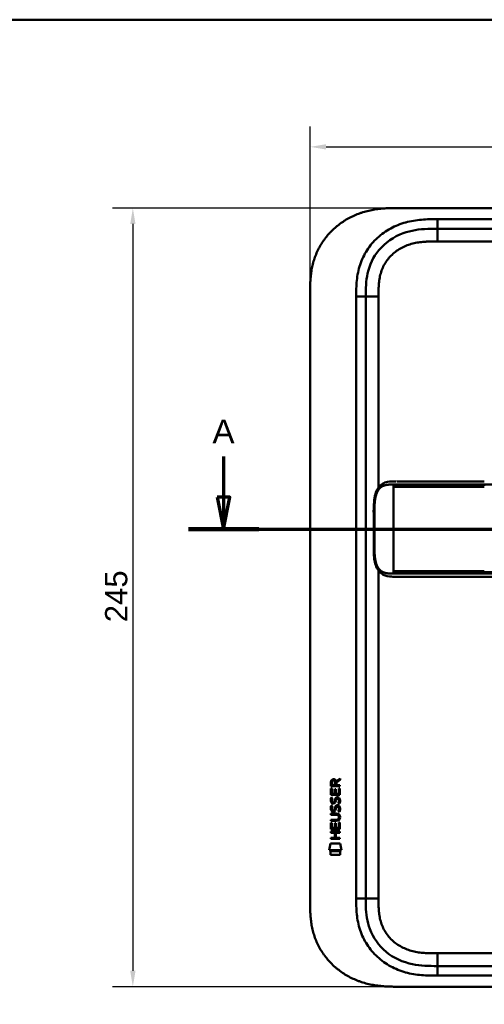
# Model space of a CAD drawing. Header units: millimetres. Extents: x 20 to 833, y 20 to 574.
# Tile 11 of 13: x 433 to 579, y 264 to 574. Entities that reach past the tile are written whole.
import ezdxf

# ---------------------------------------------------------------- set-up
doc = ezdxf.new("R2010")
doc.units = ezdxf.units.MM
doc.header["$LTSCALE"] = 2
for name, color, linetype, lineweight in [('Bemaßungen(DIN)', 7, 'Continuous', 25), ('Schnittansichtslinien(DIN)', 7, 'Continuous', 70), ('Sichtbare Kanten(DIN)', 7, 'Continuous', 50), ('Sichtbare tangentiale Kanten(DIN)', 7, 'Continuous', 50), ('Skizziergeometrie(DIN)', 7, 'Continuous', 50)]:
    doc.layers.add(name, color=color, linetype=linetype, lineweight=lineweight)
doc.styles.add('Aktuell-DINGroßer Text', font='arial.ttf')
doc.styles.add('STANDARD-DIN~0', font='arial.ttf')
doc.dimstyles.new('CAD-LAN', dxfattribs={"dimscale": 2, "dimtxt": 3.5, "dimasz": 2.5, "dimexe": 3.175, "dimexo": 0, "dimgap": 0.8, "dimtad": 1, "dimrnd": 1e-08, "dimtxsty": 'STANDARD-DIN~0', "dimcen": 0.09, "dimdle": 10, "dimclrd": 250, "dimclre": 250, "dimclrt": 250, "dimadec": 0, "dimazin": 2, "dimtfac": 1, "dimtmove": 0, "dimatfit": 3, "dimfxl": 1, "dimtolj": 1, "dimtzin": 0, "dimlwd": 25, "dimlwe": 25, "dimarcsym": 0})

# ---------------------------------------------------------------- blocks, each defined once
blk = doc.blocks.new('Ränder Standardrahmen')
at = {"layer": 'Skizziergeometrie(DIN)', "flags": 128}
blk.add_lwpolyline([(10, 10), (10, 287), (410, 287), (410, 10), (10, 10)], dxfattribs=at)
blk = doc.blocks.new('*D23')
at = {"layer": 'Bemaßungen(DIN)', "color": 250, "linetype": 'Continuous', "lineweight": 25, "true_color": 0x3f3f3f, "transparency": 16777216}
for p, q in [((552.03, 514.72), (462.43, 514.72)), ((468.78, 509.72), (468.78, 274.72)), ((552.59, 269.72), (462.43, 269.72))]:
    blk.add_line(p, q, dxfattribs=at)
at = {"layer": 'Bemaßungen(DIN)', "color": 250, "linetype": 'Continuous', "true_color": 0x3f3f3f, "transparency": 16777216}
for points in [[(467.95, 509.72), (469.62, 509.72), (468.78, 514.72)], [(467.95, 274.72), (469.62, 274.72), (468.78, 269.72)]]:
    blk.add_solid(points, dxfattribs=at)
at = {"layer": 'Defpoints', "color": 0, "linetype": 'Continuous', "transparency": 16777216}
for p in [(552.03, 514.72), (468.78, 269.72), (552.59, 269.72)]:
    blk.add_point(p, dxfattribs=at)
at = {"layer": 'Bemaßungen(DIN)', "color": 250, "linetype": 'Continuous', "lineweight": 25, "true_color": 0x3f3f3f, "transparency": 16777216, "insert": (460.03, 384.4), "char_height": 7, "attachment_point": 1, "rotation": 90, "style": 'STANDARD-DIN~0'}
blk.add_mtext('\\A1;245', dxfattribs=at)
blk = doc.blocks.new('*D24')
at = {"layer": 'Bemaßungen(DIN)', "color": 250, "linetype": 'Continuous', "lineweight": 25, "true_color": 0x3f3f3f, "transparency": 16777216}
for p, q in [((524.55, 487.94), (524.55, 540.34)), ((738.55, 487.94), (738.55, 540.34)), ((529.55, 533.99), (733.55, 533.99))]:
    blk.add_line(p, q, dxfattribs=at)
at = {"layer": 'Bemaßungen(DIN)', "color": 250, "linetype": 'Continuous', "true_color": 0x3f3f3f, "transparency": 16777216}
for points in [[(529.55, 534.82), (529.55, 533.16), (524.55, 533.99)], [(733.55, 534.82), (733.55, 533.16), (738.55, 533.99)]]:
    blk.add_solid(points, dxfattribs=at)
at = {"layer": 'Defpoints', "color": 0, "linetype": 'Continuous', "transparency": 16777216}
for p in [(738.55, 533.99), (524.55, 487.94), (738.55, 487.94)]:
    blk.add_point(p, dxfattribs=at)
at = {"layer": 'Bemaßungen(DIN)', "color": 250, "linetype": 'Continuous', "lineweight": 25, "true_color": 0x3f3f3f, "transparency": 16777216, "insert": (623.77, 542.62), "char_height": 7, "attachment_point": 1, "style": 'STANDARD-DIN~0'}
blk.add_mtext('\\A1;214', dxfattribs=at)
blk = doc.blocks.new('2DTransSchnitt0')
at = {"layer": 'Schnittansichtslinien(DIN)', "linetype": 'Continuous'}
for p, q in [((248.66, 218.29), (248.66, 211.86)), ((381.99, 218.29), (381.99, 211.86)), ((247.66, 211.86), (248.66, 206.86)), ((249.66, 211.86), (247.66, 211.86)), ((248.66, 211.86), (248.66, 206.86)), ((248.66, 206.86), (249.66, 211.86)), ((380.99, 211.86), (381.99, 206.86)), ((382.99, 211.86), (380.99, 211.86)), ((381.99, 211.86), (381.99, 206.86)), ((381.99, 206.86), (382.99, 211.86)), ((243.13, 206.86), (387.52, 206.86))]:
    blk.add_line(p, q, dxfattribs=at)
at = {"layer": 'Schnittansichtslinien(DIN)', "linetype": 'Continuous', "lineweight": 140}
for p, q in [((243.13, 206.86), (254.19, 206.86)), ((376.46, 206.86), (387.52, 206.86))]:
    blk.add_line(p, q, dxfattribs=at)
at = {"layer": 'Schnittansichtslinien(DIN)', "linetype": 'Continuous', "flags": 128}
for points in [[(247.66, 211.86), (248.66, 206.86), (249.66, 211.86), (247.66, 211.86)], [(380.99, 211.86), (381.99, 206.86), (382.99, 211.86), (380.99, 211.86)]]:
    blk.add_lwpolyline(points, dxfattribs=at)
at = {"layer": 'Schnittansichtslinien(DIN)'}
for points in [[(247.66, 211.86), (248.66, 206.86), (249.66, 211.86), (247.66, 211.86)], [(380.99, 211.86), (381.99, 206.86), (382.99, 211.86), (380.99, 211.86)]]:
    blk.add_solid(points, dxfattribs=at)
at = {"layer": 'Schnittansichtslinien(DIN)', "char_height": 3.73, "attachment_point": 7, "style": 'Aktuell-DINGroßer Text'}
for insert in [(246.91, 220.36), (380.24, 220.36)]:
    blk.add_mtext('A', dxfattribs=dict(at, insert=insert))

msp = doc.modelspace()

# ---------------------------------------------------------------- linework, layer by layer
at = {"layer": 'Sichtbare Kanten(DIN)'}
for p, q in [((710.511, 514.722), (552.0288, 514.722)), ((564.5881, 508.222), (709.5114, 508.222)), ((524.5497, 296.5063), (524.5497, 487.9377)), ((542.0497, 297.5063), (542.0497, 486.9377)), ((551.9254, 428.7253), (551.9253, 428.7253)), ((579.3353, 398.7253), (706.1866, 398.7253)), ((532.7489, 334.425), (533.9443, 335.2152)), ((533.9439, 334.7811), (532.8017, 334.0261)), ((533.9443, 335.2152), (533.9439, 334.7811)), ((531.0817, 330.0653), (531.0833, 332.0695)), ((531.0833, 332.0695), (531.4316, 332.0693)), ((531.084, 332.7955), (531.0861, 334.109)), ((533.9423, 332.7932), (531.084, 332.7955)), ((531.4316, 332.0693), (531.4304, 330.442)), ((531.4345, 334.065), (531.4338, 333.1768)), ((531.4338, 333.1768), (532.4514, 333.176)), ((532.325, 330.4413), (532.3261, 331.8882)), ((532.3261, 331.8882), (532.6746, 331.888)), ((532.4514, 333.176), (532.4521, 334.0642)), ((532.6746, 331.888), (532.6734, 330.4411)), ((532.8017, 334.0261), (532.801, 333.1757)), ((532.801, 333.1757), (533.9426, 333.1748)), ((533.5921, 330.4403), (533.5934, 332.0873)), ((533.5934, 332.0873), (533.9419, 332.0871)), ((533.9419, 332.0871), (533.9402, 330.063)), ((533.9426, 333.1748), (533.9423, 332.7932)), ((533.9402, 330.063), (531.0817, 330.0653)), ((531.2534, 329.2915), (531.5921, 329.1911)), ((531.4304, 330.442), (532.325, 330.4413)), ((532.6734, 330.4411), (533.5921, 330.4403)), ((533.182, 328.9884), (533.1703, 328.9884)), ((531.2514, 326.7449), (531.5901, 326.6445)), ((531.4478, 325.4133), (531.455, 325.396)), ((531.4499, 327.9598), (531.457, 327.9426)), ((532.1316, 325.3156), (532.1425, 325.3324)), ((532.1337, 327.8621), (532.1445, 327.8789)), ((533.18, 326.4418), (533.1682, 326.4418)), ((531.0751, 321.9029), (531.0754, 322.28)), ((531.0754, 322.28), (532.7451, 322.2787)), ((531.0766, 323.8377), (531.0769, 324.2147)), ((532.7463, 323.8364), (531.0766, 323.8377)), ((531.0769, 324.2147), (532.7227, 324.2134)), ((533.6264, 323.0513), (533.6263, 323.061)), ((531.0731, 319.3276), (531.0747, 321.3318)), ((533.9316, 319.3253), (531.0731, 319.3276)), ((531.0747, 321.3318), (531.4231, 321.3315)), ((532.7209, 321.9016), (531.0751, 321.9029)), ((531.4231, 321.3315), (531.4218, 319.7044)), ((531.4218, 319.7044), (532.3165, 319.7037)), ((532.3165, 319.7037), (532.3176, 321.1506)), ((532.3176, 321.1506), (532.6661, 321.1503)), ((532.6661, 321.1503), (532.6649, 319.7034)), ((532.6649, 319.7034), (533.5835, 319.7027)), ((533.5835, 319.7027), (533.5848, 321.3498)), ((533.5848, 321.3498), (533.9332, 321.3496)), ((533.9332, 321.3496), (533.9316, 319.3253)), ((531.0693, 316.2225), (531.0696, 316.5995)), ((533.9279, 316.2202), (531.0693, 316.2225)), ((531.0696, 316.5995), (532.3127, 316.5985)), ((531.0709, 318.1571), (531.0712, 318.5342)), ((532.3139, 318.1561), (531.0709, 318.1571)), ((531.0712, 318.5342), (533.9298, 318.5319)), ((532.3127, 316.5985), (532.3139, 318.1561)), ((532.6703, 318.1558), (532.669, 316.5982)), ((532.669, 316.5982), (533.9282, 316.5972)), ((533.9295, 318.1548), (532.6703, 318.1558)), ((533.9282, 316.5972), (533.9279, 316.2202)), ((533.9298, 318.5319), (533.9295, 318.1548)), ((530.5382, 312.6453), (530.9972, 314.7781)), ((530.9972, 314.7781), (534.0034, 314.7757)), ((534.0034, 314.7757), (534.4533, 312.6422)), ((534.4533, 312.6422), (530.5382, 312.6453)), ((530.9967, 311.2175), (530.9976, 312.3595)), ((533.9937, 311.2151), (530.9967, 311.2175)), ((530.9976, 312.3595), (533.9946, 312.3571)), ((533.9946, 312.3571), (533.9937, 311.2151)), ((564.5881, 276.222), (709.5114, 276.222)), ((552.5889, 269.722), (710.511, 269.722))]:
    msp.add_line(p, q, dxfattribs=at)
for centre, major_axis, ratio, start_param, end_param in [((532.6131, 333.2922), (-0.9765, 1.2741), 0.51804149, 5.90436126, 6.87710571), ((531.2202, 333.2115), (1.2419, 1.6396), 0.59949376, 5.87816498, 6.70897252), ((532.5223, 327.3015), (0.8393, 1.6425), 0.45910241, 5.97618772, 6.49757551), ((532.7996, 328.7707), (-1.192, -3.5398), 0.22151613, 5.96789791, 6.02703889), ((532.7158, 331.0705), (1.1034, 3.2961), 0.23129477, 2.81246194, 2.87342131), ((532.2008, 326.2159), (-0.5826, -1.0124), 0.54160498, 5.89850192, 6.35633323), ((532.1951, 328.7537), (0.5741, 1.0041), 0.54384094, 2.75343041, 3.21372411), ((532.0732, 325.34), (-0.0982, -0.1394), 0.36417158, 1.34290001, 1.65097814), ((532.0752, 327.8866), (0.0982, 0.1394), 0.36417157, 4.48449266, 4.7925708), ((532.5215, 324.7572), (-0.838, -1.6403), 0.45945215, 2.83441855, 3.35611135), ((528.9055, 326.5837), (4.8083, -4.3226), 0.37420137, 5.88811297, 6.60645232), ((528.9016, 319.5396), (4.8136, 4.3126), 0.37426609, 5.95992819, 6.67839211), ((510.1932, 342.8882), (23.2662, -20.361), 0.13713392, 6.12750203, 6.40243503)]:
    msp.add_ellipse(centre, major_axis=major_axis, ratio=ratio, start_param=start_param, end_param=end_param, dxfattribs=at)
for points, degree, knots in [([(552.0288, 514.722), (551.6183, 514.7215), (550.6057, 514.7171), (549.2792, 514.6854), (547.7517, 514.6039), (546.5224, 514.4959), (544.9826, 514.2937), (543.7507, 514.0739), (542.2187, 513.7183), (541.0028, 513.3668), (539.504, 512.8399), (538.3256, 512.3478), (536.8882, 511.6446), (535.7706, 511.0123), (534.4237, 510.1381), (533.3899, 509.3734), (532.1615, 508.3415), (531.2333, 507.4577), (530.149, 506.2874), (529.3453, 505.302), (528.4263, 504.0171), (527.7618, 502.9503), (527.0231, 501.5771), (526.5066, 500.4507), (525.9544, 499.0172), (525.5867, 497.8537), (525.2158, 496.3873), (524.9876, 495.2081), (524.7788, 493.7343), (524.6682, 492.5581), (524.5858, 491.0973), (524.5502, 489.6483), (524.5496, 488.5051), (524.5497, 487.9377)], 3, [0.013042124, 0.013042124, 0.013042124, 0.013042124, 0.041667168, 0.083333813, 0.104167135, 0.14583378, 0.166667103, 0.208333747, 0.22916707, 0.270833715, 0.291667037, 0.333333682, 0.354167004, 0.395833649, 0.416666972, 0.458333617, 0.479166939, 0.520833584, 0.541666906, 0.583333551, 0.604166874, 0.645833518, 0.666666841, 0.708333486, 0.729166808, 0.770833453, 0.791666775, 0.83333342, 0.854166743, 0.895833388, 0.91666671, 0.958333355, 0.999995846, 0.999995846, 0.999995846, 0.999995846]), ([(542.0497, 486.9377), (542.0497, 489.3616), (542.0983, 491.8211), (542.6217, 494.1637), (543.2127, 496.8093), (544.3948, 499.3378), (546.1692, 501.4757), (548.1582, 503.872), (550.8474, 505.7211), (553.8184, 506.8115), (556.2606, 507.7077), (558.8768, 508.0859), (561.5372, 508.1836), (562.5508, 508.2209), (563.5705, 508.222), (564.5881, 508.222)], 3, [-3.58789453, -3.58789453, -3.58789453, -3.58789453, -2.84540912, -2.84540912, -2.84540912, -2.00687471, -2.00687471, -2.00687471, -1.06696067, -1.06696067, -1.06696067, -0.2943581, -0.2943581, -0.2943581, 0, 0, 0, 0]), ([(551.5425, 398.7253), (551.5424, 398.7253), (551.5423, 398.7253), (551.5421, 398.7253), (551.542, 398.7253), (551.5417, 398.7253), (551.5416, 398.7253), (551.5412, 398.7253), (551.541, 398.7253), (551.5404, 398.7253), (551.5401, 398.7253), (551.539, 398.7253), (551.5383, 398.7253), (551.5361, 398.7253), (551.5346, 398.7253), (551.5288, 398.7253), (551.5247, 398.7253), (551.5085, 398.7253), (551.4969, 398.7253), (551.4504, 398.7254), (551.4161, 398.7254), (551.2789, 398.7255), (551.1761, 398.7257), (550.7646, 398.728), (550.4573, 398.7329), (549.2405, 398.7924), (548.349, 398.9343), (547.1546, 399.536), (546.7664, 399.8188), (545.9868, 400.6386), (545.6145, 401.2426), (545.1037, 402.5229), (544.93, 403.1832), (544.6881, 404.5745), (544.6199, 405.3182), (544.5331, 407.0987), (544.5409, 408.1452), (544.541, 411.8404), (544.5409, 414.4928), (544.5409, 419.0787), (544.4758, 421.0591), (544.8189, 423.761), (544.992, 424.5703), (545.4841, 425.9316), (545.7974, 426.5141), (546.5056, 427.4004), (546.8968, 427.7369), (547.8077, 428.2756), (548.3459, 428.457), (549.6511, 428.707), (550.4459, 428.7232), (551.2946, 428.7252), (551.3431, 428.7253), (551.4161, 428.7253), (551.4404, 428.7253), (551.4772, 428.7253), (551.4895, 428.7254), (551.5082, 428.7254), (551.5145, 428.7254), (551.5242, 428.7254), (551.5275, 428.7254), (551.5326, 428.7254), (551.5344, 428.7254), (551.5371, 428.7254), (551.5381, 428.7254), (551.5396, 428.7254), (551.5401, 428.7254), (551.541, 428.7254), (551.5413, 428.7254), (551.5417, 428.7254), (551.5419, 428.7254), (551.5422, 428.7254), (551.5423, 428.7254), (551.5424, 428.7254), (551.5425, 428.7254), (551.5426, 428.7254)], 3, [0, 0, 0, 0, 0.00002517, 0.00002517, 0.0000657, 0.0000657, 0.00010821, 0.00010821, 0.00017379, 0.00017379, 0.00028675, 0.00028675, 0.00051357, 0.00051357, 0.00104993, 0.00104993, 0.00260387, 0.00260387, 0.00726165, 0.00726165, 0.02122921, 0.02122921, 0.06312852, 0.06312852, 0.18884168, 0.18884168, 0.56899508, 0.56899508, 0.77197744, 0.77197744, 1.03154246, 1.03154246, 1.24813073, 1.24813073, 1.47197292, 1.47197292, 1.78480247, 1.78480247, 2.58052663, 2.58052663, 3.16055396, 3.16055396, 3.41578773, 3.41578773, 3.65196949, 3.65196949, 3.86579888, 3.86579888, 4.11088265, 4.11088265, 4.43686919, 4.43686919, 4.45665191, 4.45665191, 4.46654379, 4.46654379, 4.471493, 4.471493, 4.47397333, 4.47397333, 4.47522072, 4.47522072, 4.47585242, 4.47585242, 4.47617653, 4.47617653, 4.47634667, 4.47634667, 4.47643896, 4.47643896, 4.47649043, 4.47649043, 4.47651878, 4.47651878, 4.47654878, 4.47654878, 4.47654878, 4.47654878]), ([(551.9253, 428.7253), (551.9253, 428.7253), (551.9253, 428.7253), (551.9253, 428.7253), (551.9254, 428.7253), (551.9255, 428.7253), (551.9256, 428.7253), (551.9261, 428.7253), (551.9265, 428.7253), (551.9282, 428.7253), (551.9296, 428.7253), (551.9353, 428.7253), (551.9399, 428.7253), (551.9582, 428.7253), (551.9724, 428.7253), (552.0299, 428.7253), (552.0743, 428.7253), (552.2541, 428.7253), (552.3942, 428.7254), (552.5905, 428.7254), (552.6433, 428.7254), (552.7009, 428.7254), (552.7022, 428.7254), (552.7046, 428.7254), (552.7056, 428.7254), (552.7068, 428.7254), (552.707, 428.7254), (552.7071, 428.7254), (552.7072, 428.7254), (552.7073, 428.7254), (552.7073, 428.7254), (552.7073, 428.7254)], 3, [0.000046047, 0.000046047, 0.000046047, 0.000046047, 0.000073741, 0.000073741, 0.000115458, 0.000115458, 0.000218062, 0.000218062, 0.000461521, 0.000461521, 0.00119141, 0.00119141, 0.003379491, 0.003379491, 0.009941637, 0.009941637, 0.029627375, 0.029627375, 0.08869945, 0.08869945, 0.110842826, 0.110842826, 0.111361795, 0.111361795, 0.111751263, 0.111751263, 0.111798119, 0.111798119, 0.111811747, 0.111811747, 0.111821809, 0.111821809, 0.111821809, 0.111821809]), ([(552.7073, 428.7254), (553.0932, 428.7254), (553.4599, 428.7254), (554.2643, 428.7254), (554.6835, 428.7254), (555.9486, 428.7254), (556.8373, 428.7254), (559.7101, 428.7254), (561.7906, 428.7254), (566.9377, 428.7254), (570.0465, 428.7254), (575.208, 428.7253), (577.2717, 428.7253), (579.3353, 428.7253)], 3, [0, 0, 0, 0, 0.15341729, 0.15341729, 0.30477176, 0.30477176, 0.5966116, 0.5966116, 1.22499547, 1.22499547, 2.15453416, 2.15453416, 2.77360416, 2.77360416, 2.77360416, 2.77360416]), ([(551.5599, 398.7253), (551.5602, 398.7253), (551.6816, 398.7253), (551.9249, 398.7255), (552.2452, 398.7253), (552.5724, 398.7253), (552.9094, 398.7253), (553.1221, 398.7253), (553.2041, 398.7253)], 5, [25.640765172, 25.640765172, 25.640765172, 25.640765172, 25.640765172, 25.640765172, 25.64100059, 25.735204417, 25.829408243, 25.887845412, 25.887845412, 25.887845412, 25.887845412, 25.887845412, 25.887845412]), ([(579.3311, 398.7253), (575.3975, 398.7253), (571.4559, 398.7253), (565.2959, 398.7253), (563.056, 398.7253), (559.3761, 398.7253), (557.8942, 398.7253), (555.7113, 398.7253), (554.9425, 398.7253), (553.9903, 398.7253), (553.7586, 398.7253), (553.4593, 398.7253), (553.3852, 398.7253), (553.2878, 398.7253), (553.2635, 398.7253), (553.2315, 398.7253), (553.2235, 398.7253), (553.213, 398.7253), (553.2104, 398.7253), (553.2069, 398.7253), (553.2061, 398.7253), (553.205, 398.7253), (553.2047, 398.7253), (553.2044, 398.7253), (553.2043, 398.7253), (553.2042, 398.7253), (553.204, 398.7253), (553.2041, 398.7253)], 3, [0, 0, 0, 0, 1.18030513, 1.18030513, 1.85221023, 1.85221023, 2.31117027, 2.31117027, 2.57479369, 2.57479369, 2.6623324, 2.6623324, 2.6914953, 2.6914953, 2.70121566, 2.70121566, 2.70445583, 2.70445583, 2.70553596, 2.70553596, 2.70589608, 2.70589608, 2.70601618, 2.70601618, 2.70605624, 2.70605624, 2.70608732, 2.70608732, 2.70608732, 2.70608732]), ([(533.6263, 323.061), (533.6263, 323.1077), (533.6239, 323.1546), (533.6077, 323.29), (533.5853, 323.3776), (533.5108, 323.5282), (533.4645, 323.5896), (533.3445, 323.6954), (533.2737, 323.7354), (533.0566, 323.8189), (532.897, 323.8363), (532.7463, 323.8364)], 3, [0, 0, 0, 0, 0.014004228, 0.014004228, 0.040894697, 0.040894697, 0.064390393, 0.064390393, 0.08887549, 0.08887549, 0.134135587, 0.134135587, 0.134135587, 0.134135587]), ([(564.5881, 276.222), (561.9563, 276.222), (559.3136, 276.2719), (556.7921, 276.7913), (553.7216, 277.4238), (550.7975, 278.7431), (548.4158, 280.7224), (546.1064, 282.6415), (544.3474, 285.1502), (543.3303, 287.8794), (542.4801, 290.1609), (542.1493, 292.5965), (542.075, 295.058), (542.0503, 295.8744), (542.0497, 296.6927), (542.0497, 297.5063)], 3, [-3.58789452, -3.58789452, -3.58789452, -3.58789452, -2.82658281, -2.82658281, -2.82658281, -1.89951254, -1.89951254, -1.89951254, -1.00062991, -1.00062991, -1.00062991, -0.24922057, -0.24922057, -0.24922057, 0, 0, 0, 0]), ([(524.5497, 296.5063), (524.5496, 295.9388), (524.5502, 294.7955), (524.5858, 293.3465), (524.6682, 291.8858), (524.7788, 290.7096), (524.9876, 289.2357), (525.2158, 288.0565), (525.5867, 286.5902), (525.9544, 285.4267), (526.5066, 283.9931), (527.0231, 282.8667), (527.7618, 281.4936), (528.4264, 280.4268), (529.3453, 279.1419), (530.149, 278.1564), (531.2333, 276.9862), (532.1615, 276.1024), (533.3899, 275.0705), (534.4237, 274.3058), (535.7707, 273.4316), (536.8882, 272.7993), (538.3257, 272.0961), (539.504, 271.604), (541.0028, 271.0771), (542.2187, 270.7256), (543.7508, 270.37), (544.9826, 270.1503), (546.5225, 269.9481), (547.7517, 269.84), (549.2792, 269.7585), (550.7955, 269.7223), (551.9937, 269.7215), (552.5889, 269.722)], 3, [0.000002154, 0.000002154, 0.000002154, 0.000002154, 0.04166657, 0.08333314, 0.104166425, 0.145832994, 0.166666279, 0.208332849, 0.229166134, 0.270832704, 0.291665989, 0.333332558, 0.354165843, 0.395832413, 0.416665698, 0.458332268, 0.479165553, 0.520832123, 0.541665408, 0.583331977, 0.604165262, 0.645831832, 0.666665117, 0.708331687, 0.729164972, 0.770831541, 0.791664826, 0.833331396, 0.854164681, 0.895831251, 0.916664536, 0.958331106, 0.999997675, 0.999997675, 0.999997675, 0.999997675])]:
    msp.add_open_spline(points, degree=degree, knots=knots, dxfattribs=at)
for points in [[(551.5599, 428.7253), (551.5541, 428.7253), (551.5484, 428.7253), (551.5426, 428.7253)], [(551.5425, 398.7253), (551.5483, 398.7253), (551.5541, 398.7253), (551.5599, 398.7253)], [(531.0861, 334.109), (531.1003, 334.5506), (531.3323, 335.0127), (531.9452, 335.0122)], [(532.4521, 334.0642), (532.4523, 334.3373), (532.3653, 334.6627), (531.9499, 334.663)], [(531.1299, 327.813), (531.0393, 328.0537), (531.0104, 328.287), (531.0524, 328.6153)], [(531.0524, 328.6153), (531.0701, 328.7544), (531.1115, 328.9614), (531.1824, 329.1345)], [(531.1824, 329.1345), (531.2019, 329.184), (531.2534, 329.2914), (531.2534, 329.2915)], [(531.4371, 328.7266), (531.3731, 328.4741), (531.3669, 328.2498), (531.4252, 328.0338)], [(531.5921, 329.1911), (531.5921, 329.191), (531.4721, 328.8645), (531.4371, 328.7266)], [(532.3251, 328.3972), (532.4092, 328.7651), (532.5114, 328.9764), (532.6525, 329.1439)], [(532.6525, 329.1439), (532.7454, 329.2542), (532.8758, 329.3264), (533.0554, 329.3505)], [(532.7132, 328.4455), (532.7054, 328.4154), (532.6652, 328.2492), (532.6644, 328.2468)], [(532.8991, 328.8705), (532.8284, 328.7819), (532.7678, 328.6437), (532.7132, 328.4455)], [(533.1703, 328.9884), (533.0485, 328.9885), (532.9733, 328.9557), (532.8991, 328.8705)], [(533.0554, 329.3505), (533.3427, 329.3888), (533.6255, 329.2886), (533.8192, 328.9721)], [(533.5878, 327.9443), (533.6568, 328.2775), (533.6564, 328.5535), (533.5503, 328.7508)], [(533.8192, 328.9721), (533.9292, 328.7915), (533.983, 328.5725), (533.9828, 328.3028)], [(531.1278, 325.2664), (531.0373, 325.5071), (531.0084, 325.7405), (531.0503, 326.0687)], [(531.0503, 326.0687), (531.0681, 326.2079), (531.1095, 326.4148), (531.1804, 326.588)], [(531.6892, 327.3523), (531.4658, 327.3853), (531.2361, 327.5306), (531.1299, 327.813)], [(531.1804, 326.588), (531.1999, 326.6374), (531.2514, 326.7449), (531.2514, 326.7449)], [(531.4351, 326.1801), (531.371, 325.9275), (531.3648, 325.7033), (531.4232, 325.4873)], [(531.5901, 326.6445), (531.59, 326.6445), (531.4701, 326.3179), (531.4351, 326.1801)], [(531.6618, 327.7298), (531.8088, 327.6699), (531.9972, 327.7057), (532.1025, 327.8203)], [(531.8439, 327.3396), (531.7432, 327.3409), (531.7222, 327.3475), (531.6892, 327.3523)], [(532.4717, 327.7041), (532.3564, 327.4943), (532.1614, 327.3355), (531.8439, 327.3396)], [(532.1425, 325.3324), (532.2112, 325.442), (532.2681, 325.6055), (532.3231, 325.8507)], [(532.1445, 327.8789), (532.2132, 327.9886), (532.2701, 328.1521), (532.3251, 328.3972)], [(532.3231, 325.8507), (532.4072, 326.2185), (532.5094, 326.4299), (532.6504, 326.5973)], [(532.6624, 325.7003), (532.608, 325.4604), (532.5456, 325.2954), (532.4697, 325.1576)], [(532.6644, 328.2468), (532.61, 328.007), (532.5476, 327.842), (532.4717, 327.7041)], [(532.6504, 326.5973), (532.7434, 326.7076), (532.8737, 326.7799), (533.0534, 326.8039)], [(532.7111, 325.899), (532.7034, 325.8688), (532.6632, 325.7027), (532.6624, 325.7003)], [(532.8971, 326.3239), (532.8264, 326.2353), (532.7658, 326.0971), (532.7111, 325.899)], [(533.1682, 326.4418), (533.0465, 326.4419), (532.9713, 326.4092), (532.8971, 326.3239)], [(533.0534, 326.8039), (533.3407, 326.8423), (533.6235, 326.7421), (533.8171, 326.4256)], [(533.372, 324.8591), (533.3721, 324.8592), (533.5268, 325.1131), (533.5858, 325.3978)], [(533.3741, 327.4056), (533.3741, 327.4057), (533.5289, 327.6597), (533.5878, 327.9443)], [(533.7427, 327.3189), (533.7223, 327.3236), (533.3741, 327.4056), (533.3741, 327.4056)], [(533.5858, 325.3978), (533.6547, 325.7309), (533.6544, 326.007), (533.5482, 326.2042)], [(533.9654, 325.4907), (533.9355, 325.1597), (533.7775, 324.83), (533.7407, 324.7723)], [(533.9674, 328.0372), (533.9375, 327.7062), (533.7795, 327.3765), (533.7427, 327.3189)], [(533.8171, 326.4256), (533.9272, 326.245), (533.9809, 326.026), (533.9807, 325.7563)], [(533.9807, 325.7563), (533.9807, 325.6713), (533.9739, 325.5856), (533.9654, 325.4907)], [(533.9828, 328.3028), (533.9827, 328.2179), (533.976, 328.1322), (533.9674, 328.0372)], [(531.6872, 324.8058), (531.4638, 324.8387), (531.2341, 324.984), (531.1278, 325.2664)], [(531.6598, 325.1832), (531.8067, 325.1233), (531.9952, 325.1591), (532.1005, 325.2737)], [(531.8418, 324.793), (531.7412, 324.7944), (531.7202, 324.8009), (531.6872, 324.8058)], [(532.4697, 325.1576), (532.3544, 324.9477), (532.1593, 324.789), (531.8418, 324.793)], [(533.7407, 324.7723), (533.7203, 324.777), (533.3721, 324.8591), (533.372, 324.8591)]]:
    msp.add_open_spline(points, degree=3, dxfattribs=at)
at = {"layer": 'Sichtbare tangentiale Kanten(DIN)'}
for p, q in [((564.5881, 508.222), (564.5881, 511.2214)), ((564.5675, 504.222), (564.5675, 508.222)), ((664.4523, 504.222), (564.5675, 504.222)), ((539.0497, 486.9377), (542.0497, 486.9377)), ((546.0497, 486.9375), (542.0497, 486.9375)), ((546.0497, 486.9375), (546.0497, 426.8234)), ((550.8231, 427.2754), (550.8231, 427.7354)), ((579.3353, 427.7354), (579.3353, 427.278)), ((550.8231, 427.2754), (550.8231, 426.9754)), ((550.8231, 426.9754), (550.8231, 400.4751)), ((546.0497, 400.6273), (546.0497, 297.5063)), ((550.8231, 400.4751), (550.8231, 400.1751)), ((550.8231, 399.7153), (550.8231, 400.1751)), ((579.3353, 400.1725), (579.3353, 399.7153)), ((542.0497, 297.5063), (539.0501, 297.5063)), ((546.0497, 297.5064), (542.0497, 297.5064)), ((564.5675, 280.222), (664.4523, 280.222)), ((564.5675, 280.222), (564.5675, 276.222)), ((564.5881, 276.222), (564.5881, 273.222))]:
    msp.add_line(p, q, dxfattribs=at)
for points, degree, knots in [([(564.5881, 511.2214), (564.3728, 511.2214), (564.1575, 511.2213), (563.9422, 511.2213), (563.7404, 511.2212), (563.5387, 511.2203), (563.337, 511.219), (563.2361, 511.2184), (563.1352, 511.2177), (563.0344, 511.2168), (562.7389, 511.2139), (562.4436, 511.2094), (562.1267, 511.2021), (562.1191, 511.2019), (562.1115, 511.2018), (562.1038, 511.2016), (561.2169, 511.181), (560.4196, 511.1424), (559.6122, 511.075), (559.5975, 511.0738), (559.5828, 511.0726), (559.5681, 511.0713), (558.7472, 511.0018), (557.9185, 510.9006), (557.0955, 510.7612), (557.0875, 510.7598), (557.0795, 510.7585), (557.0714, 510.7571), (556.2449, 510.6163), (555.4239, 510.437), (554.6134, 510.2137), (554.6071, 510.2119), (554.6008, 510.2102), (554.5945, 510.2085), (552.9614, 509.757), (551.3654, 509.1222), (549.8916, 508.3232), (548.4067, 507.5182), (546.994, 506.517), (545.7462, 505.3721), (544.4969, 504.2258), (543.372, 502.8966), (542.458, 501.4814), (541.5473, 500.0715), (540.8024, 498.5099), (540.2693, 496.9031), (540.2681, 496.8996), (540.2669, 496.896), (540.2657, 496.8924), (540.0015, 496.0948), (539.7853, 495.276), (539.6156, 494.4528), (539.6142, 494.4459), (539.6127, 494.439), (539.6113, 494.4321), (539.4432, 493.6126), (539.3197, 492.781), (539.2347, 491.9585), (539.2333, 491.9445), (539.2318, 491.9305), (539.2304, 491.9165), (539.1481, 491.1075), (539.1005, 490.3035), (539.0751, 489.4351), (539.0747, 489.4218), (539.0743, 489.4085), (539.0739, 489.3952), (539.0499, 488.5507), (539.0497, 487.7442), (539.0497, 486.9377)], 3, [79.05073514, 79.05073514, 79.05073514, 79.05073514, 79.11532599, 79.11532599, 79.11532599, 79.17585202, 79.17585202, 79.17585202, 79.20611504, 79.20611504, 79.20611504, 79.29476986, 79.29476986, 79.29476986, 79.29690409, 79.29690409, 79.29690409, 79.54425582, 79.54425582, 79.54425582, 79.54875751, 79.54875751, 79.54875751, 79.80007551, 79.80007551, 79.80007551, 79.80252586, 79.80252586, 79.80252586, 80.05496233, 80.05496233, 80.05496233, 80.05692398, 80.05692398, 80.05692398, 80.56566533, 80.56566533, 80.56566533, 81.07822309, 81.07822309, 81.07822309, 81.5913866, 81.5913866, 81.5913866, 82.10264544, 82.10264544, 82.10264544, 82.10378713, 82.10378713, 82.10378713, 82.35751843, 82.35751843, 82.35751843, 82.3596398, 82.3596398, 82.3596398, 82.6121592, 82.6121592, 82.6121592, 82.61645406, 82.61645406, 82.61645406, 82.86489632, 82.86489632, 82.86489632, 82.86870846, 82.86870846, 82.86870846, 83.11067963, 83.11067963, 83.11067963, 83.11067963]), ([(564.5675, 504.222), (564.3334, 504.222), (564.0994, 504.222), (563.8653, 504.2214), (563.7899, 504.2213), (563.7146, 504.221), (563.6392, 504.2208), (563.5638, 504.2205), (563.4884, 504.2201), (563.4131, 504.2196), (563.2623, 504.2187), (563.1115, 504.2176), (562.9608, 504.2158), (562.8854, 504.2149), (562.8101, 504.2138), (562.7347, 504.2127), (562.5825, 504.2104), (562.4304, 504.2077), (562.2783, 504.2041), (562.2022, 504.2023), (562.1261, 504.2003), (562.0501, 504.1981), (561.6769, 504.1876), (561.2932, 504.1722), (560.91, 504.1497), (560.9027, 504.1493), (560.8954, 504.1489), (560.8881, 504.1484), (560.2715, 504.1118), (559.6841, 504.0593), (559.0917, 503.9829), (559.0825, 503.9817), (559.0733, 503.9805), (559.0642, 503.9793), (558.4648, 503.9012), (557.8732, 503.7994), (557.2844, 503.6672), (557.2791, 503.666), (557.2738, 503.6648), (557.2685, 503.6636), (556.6702, 503.5287), (556.0747, 503.362), (555.4961, 503.1629), (555.4927, 503.1617), (555.4894, 503.1606), (555.486, 503.1594), (554.9005, 502.9575), (554.3207, 502.7183), (553.7628, 502.4451), (553.2048, 502.1718), (552.6612, 501.861), (552.1426, 501.5162), (551.6239, 501.1713), (551.127, 500.7903), (550.6609, 500.3783), (550.1918, 499.9635), (549.7481, 499.512), (549.3433, 499.0356), (548.9402, 498.5612), (548.5682, 498.0532), (548.2382, 497.5256), (547.9101, 497.0011), (547.6176, 496.4477), (547.3691, 495.8837), (547.123, 495.325), (546.9142, 494.7425), (546.7453, 494.1548), (546.7441, 494.1506), (546.7428, 494.1464), (546.7416, 494.1422), (546.5763, 493.5648), (546.4479, 492.9785), (546.3502, 492.3854), (546.3487, 492.3766), (546.3472, 492.3677), (546.3458, 492.3588), (546.2497, 491.7705), (546.1838, 491.1821), (546.1385, 490.5662), (546.138, 490.5587), (546.1374, 490.5512), (546.1369, 490.5437), (546.1148, 490.2395), (546.0989, 489.9459), (546.0866, 489.6448), (546.074, 489.335), (546.0657, 489.0269), (546.0602, 488.7194), (546.0496, 488.1235), (546.0496, 487.5299), (546.0497, 486.9375)], 3, [0, 0, 0, 0, 0.07021772, 0.07021772, 0.07021772, 0.09283194, 0.09283194, 0.09283194, 0.11544616, 0.11544616, 0.11544616, 0.1606746, 0.1606746, 0.1606746, 0.18328883, 0.18328883, 0.18328883, 0.22894095, 0.22894095, 0.22894095, 0.25176701, 0.25176701, 0.25176701, 0.36376198, 0.36376198, 0.36376198, 0.36589733, 0.36589733, 0.36589733, 0.54578083, 0.54578083, 0.54578083, 0.54856633, 0.54856633, 0.54856633, 0.73053303, 0.73053303, 0.73053303, 0.73216711, 0.73216711, 0.73216711, 0.9170852, 0.9170852, 0.9170852, 0.91815949, 0.91815949, 0.91815949, 1.10534079, 1.10534079, 1.10534079, 1.29258328, 1.29258328, 1.29258328, 1.47984297, 1.47984297, 1.47984297, 1.66831624, 1.66831624, 1.66831624, 1.85604891, 1.85604891, 1.85604891, 2.04267032, 2.04267032, 2.04267032, 2.22752036, 2.22752036, 2.22752036, 2.22884416, 2.22884416, 2.22884416, 2.41040839, 2.41040839, 2.41040839, 2.41312511, 2.41312511, 2.41312511, 2.5932379, 2.5932379, 2.5932379, 2.59542853, 2.59542853, 2.59542853, 2.68455799, 2.68455799, 2.68455799, 2.7762862, 2.7762862, 2.7762862, 2.95407435, 2.95407435, 2.95407435, 2.95407435]), ([(550.8231, 399.7153), (550.7514, 399.7153), (550.6082, 399.7153), (550.3239, 399.7156), (549.9048, 399.7186), (549.3603, 399.7377), (548.767, 399.792), (548.1359, 399.915), (547.5407, 400.1186), (546.9875, 400.4212), (546.4849, 400.8334), (546.0376, 401.3656), (545.5753, 402.1578), (545.165, 403.2861), (544.9219, 404.5945), (544.8144, 405.9793), (544.7873, 407.3466), (544.7877, 408.4513), (544.7878, 409.3843), (544.7877, 410.3448), (544.7878, 411.3493), (544.7877, 412.4706), (544.7878, 413.7249), (544.7877, 414.9792), (544.7878, 416.1005), (544.7877, 417.1051), (544.7878, 418.0657), (544.7877, 418.999), (544.7873, 420.1039), (544.8144, 421.4715), (544.9219, 422.8563), (545.165, 424.1648), (545.5755, 425.2932), (546.0378, 426.0855), (546.4852, 426.6177), (546.9879, 427.0298), (547.5412, 427.3323), (548.1366, 427.5359), (548.7678, 427.6589), (549.3612, 427.713), (549.9055, 427.7321), (550.3245, 427.7351), (550.6086, 427.7354), (550.7516, 427.7354), (550.8231, 427.7354)], 5, [0, 0, 0, 0, 0, 0, 0.05450622, 0.10941767, 0.21924056, 0.32906346, 0.43888635, 0.54870925, 0.65853214, 0.76835504, 0.87817793, 0.98800083, 1.09782372, 1.31746951, 1.5371153, 1.6469382, 1.75676109, 1.81925741, 1.88175374, 2.00674639, 2.13173903, 2.25673168, 2.38172433, 2.50671698, 2.63170962, 2.69420595, 2.75670227, 2.86653808, 2.97637388, 3.1960455, 3.41571711, 3.52555292, 3.63538872, 3.74522453, 3.85506034, 3.96489614, 4.07473195, 4.18456776, 4.29440356, 4.40423937, 4.45915727, 4.51350934, 4.51350934, 4.51350934, 4.51350934, 4.51350934, 4.51350934]), ([(550.8231, 427.7354), (551.0308, 427.7354), (551.2418, 427.7353), (551.4584, 427.7354), (551.6737, 427.7354), (551.8946, 427.7354), (552.1222, 427.7354), (552.5773, 427.7354), (553.0596, 427.7354), (553.5686, 427.7354), (554.0775, 427.7355), (554.6125, 427.7355), (555.1678, 427.7355), (555.7231, 427.7354), (556.2984, 427.7354), (556.8858, 427.7354), (557.4732, 427.7355), (558.0725, 427.7356), (558.6791, 427.7356), (559.2858, 427.7356), (559.8999, 427.7355), (560.5193, 427.7355), (561.1387, 427.7354), (561.7633, 427.7354), (562.3904, 427.7354), (563.0176, 427.7353), (563.6471, 427.7354), (564.2764, 427.7354), (564.9058, 427.7355), (565.5349, 427.7355), (566.1632, 427.7355), (566.7915, 427.7355), (567.4189, 427.7354), (568.0457, 427.7354), (568.6726, 427.7354), (569.2988, 427.7354), (569.9248, 427.7354), (570.5508, 427.7354), (571.1765, 427.7354), (571.8021, 427.7354), (572.4277, 427.7354), (573.0532, 427.7355), (573.6789, 427.7355), (574.3047, 427.7355), (574.9308, 427.7354), (575.5572, 427.7354), (576.1836, 427.7354), (576.8103, 427.7354), (577.4375, 427.7354), (578.0697, 427.7354), (578.7023, 427.7354), (579.3353, 427.7354)], 3, [0.00000085, 0.00000085, 0.00000085, 0.00000085, 0.09476411, 0.09476411, 0.09476411, 0.18896239, 0.18896239, 0.18896239, 0.37735894, 0.37735894, 0.37735894, 0.56575549, 0.56575549, 0.56575549, 0.75415204, 0.75415204, 0.75415204, 0.94254859, 0.94254859, 0.94254859, 1.13094514, 1.13094514, 1.13094514, 1.31934169, 1.31934169, 1.31934169, 1.50773824, 1.50773824, 1.50773824, 1.69613479, 1.69613479, 1.69613479, 1.88453134, 1.88453134, 1.88453134, 2.07292789, 2.07292789, 2.07292789, 2.26132444, 2.26132444, 2.26132444, 2.44972099, 2.44972099, 2.44972099, 2.63811754, 2.63811754, 2.63811754, 2.82651409, 2.82651409, 2.82651409, 3.01641132, 3.01641132, 3.01641132, 3.01641132]), ([(579.3353, 427.7354), (589.2908, 427.7355), (599.2753, 427.7354), (609.2218, 427.7354), (629.6511, 427.7354), (650.1251, 427.7354), (670.5629, 427.7354), (677.1472, 427.7354), (683.7374, 427.7354), (690.3345, 427.7354), (695.6399, 427.7353), (700.9551, 427.736), (706.1866, 427.7352)], 3, [23.22998295, 23.22998295, 23.22998295, 23.22998295, 26.21683537, 26.21683537, 26.21683537, 32.35159115, 32.35159115, 32.35159115, 34.32798349, 34.32798349, 34.32798349, 35.91738638, 35.91738638, 35.91738638, 35.91738638]), ([(579.3353, 427.278), (578.9581, 427.278), (578.203, 427.278), (577.07, 427.278), (575.559, 427.278), (573.6692, 427.2779), (571.7789, 427.2778), (569.8886, 427.2777), (567.9999, 427.2776), (566.1143, 427.2773), (564.2346, 427.2769), (562.3641, 427.2766), (560.5083, 427.2764), (558.6785, 427.276), (556.8938, 427.2757), (554.8385, 427.2755), (553.2538, 427.2754), (552.1057, 427.2754), (551.32, 427.2754), (550.8231, 427.2754)], 5, [0, 0, 0, 0, 0, 0, 0.18863897, 0.37764707, 0.56665517, 0.75566327, 0.94467136, 1.13367946, 1.32268756, 1.51169566, 1.70070376, 1.88971185, 2.07871995, 2.26772805, 2.45673615, 2.64574425, 3.02376044, 3.02376044, 3.02376044, 3.02376044, 3.02376044, 3.02376044]), ([(550.8231, 426.9754), (551.6512, 426.9754), (552.5796, 426.9754), (553.6067, 426.9754), (554.1202, 426.9755), (554.6566, 426.9755), (555.2101, 426.9756), (555.7636, 426.9757), (556.3341, 426.9758), (556.9166, 426.976), (557.4991, 426.9761), (558.0934, 426.9763), (558.6953, 426.9765), (559.2972, 426.9768), (559.9066, 426.977), (560.5204, 426.9773), (561.1341, 426.9775), (561.7522, 426.9778), (562.3728, 426.978), (562.9934, 426.9783), (563.6165, 426.9785), (564.2412, 426.9788), (564.8658, 426.979), (565.492, 426.9793), (566.1192, 426.9795), (566.7463, 426.9798), (567.3745, 426.98), (568.0032, 426.9802), (568.6319, 426.9804), (569.2612, 426.9805), (569.8907, 426.9806), (570.5203, 426.9808), (571.1501, 426.9809), (571.78, 426.981), (572.4099, 426.981), (573.0399, 426.9811), (573.6699, 426.9812), (574.2998, 426.9812), (574.9299, 426.9813), (575.5598, 426.9813), (576.1897, 426.9814), (576.8196, 426.9814), (577.4495, 426.9814), (578.0782, 426.9814), (578.7069, 426.9814), (579.3353, 426.9814)], 3, [-0.00908222, -0.00908222, -0.00908222, -0.00908222, 0.36893398, 0.36893398, 0.36893398, 0.55794208, 0.55794208, 0.55794208, 0.74695017, 0.74695017, 0.74695017, 0.93595827, 0.93595827, 0.93595827, 1.12496637, 1.12496637, 1.12496637, 1.31397447, 1.31397447, 1.31397447, 1.50298257, 1.50298257, 1.50298257, 1.69199066, 1.69199066, 1.69199066, 1.88099876, 1.88099876, 1.88099876, 2.07000686, 2.07000686, 2.07000686, 2.25901496, 2.25901496, 2.25901496, 2.44802306, 2.44802306, 2.44802306, 2.63703115, 2.63703115, 2.63703115, 2.82603925, 2.82603925, 2.82603925, 3.01470527, 3.01470527, 3.01470527, 3.01470527]), ([(579.3353, 400.4691), (578.9639, 400.4691), (578.2207, 400.4691), (577.1057, 400.4691), (575.6187, 400.4691), (573.7593, 400.4693), (571.8997, 400.4694), (570.0405, 400.4697), (568.1834, 400.4702), (566.3301, 400.4708), (564.483, 400.4716), (562.6447, 400.4723), (560.8189, 400.473), (558.6536, 400.474), (556.1933, 400.4748), (554.1221, 400.475), (552.5543, 400.4751), (551.4492, 400.4751), (550.8916, 400.4751), (550.8231, 400.4751)], 5, [33.33264586, 33.33264586, 33.33264586, 33.33264586, 33.33264586, 33.33264586, 33.51834921, 33.70424946, 33.89014972, 34.07604998, 34.26195024, 34.4478505, 34.63375076, 34.81965102, 35.00555128, 35.19145154, 35.3773518, 35.56325206, 35.93505258, 36.30685309, 36.35668481, 36.35668481, 36.35668481, 36.35668481, 36.35668481, 36.35668481]), ([(550.8231, 400.1751), (550.9372, 400.1751), (551.0458, 400.1751), (551.1578, 400.1751), (552.1802, 400.1751), (553.3582, 400.1751), (554.6612, 400.175), (555.4888, 400.1749), (556.3609, 400.1748), (557.2583, 400.1747), (557.8358, 400.1746), (558.4238, 400.1745), (559.0184, 400.1744), (559.613, 400.1743), (560.2141, 400.1742), (560.8189, 400.1741), (561.4237, 400.174), (562.0323, 400.1739), (562.643, 400.1738), (563.2537, 400.1737), (563.8667, 400.1736), (564.4811, 400.1735), (568.782, 400.1728), (573.14, 400.1724), (577.4782, 400.1725), (578.0975, 400.1725), (578.7168, 400.1725), (579.3353, 400.1725)], 3, [0, 0, 0, 0, 0.04983172, 0.04983172, 0.04983172, 0.50458984, 0.50458984, 0.50458984, 0.79343276, 0.79343276, 0.79343276, 0.97933302, 0.97933302, 0.97933302, 1.16523327, 1.16523327, 1.16523327, 1.35113353, 1.35113353, 1.35113353, 1.53703379, 1.53703379, 1.53703379, 2.83833561, 2.83833561, 2.83833561, 3.02412097, 3.02412097, 3.02412097, 3.02412097]), ([(579.3352, 399.7153), (579.3302, 399.7153), (579.3252, 399.7153), (579.3202, 399.7153), (578.6921, 399.7153), (578.0643, 399.7153), (577.437, 399.7153), (576.8097, 399.7153), (576.1828, 399.7153), (575.5563, 399.7153), (574.9298, 399.7153), (574.3037, 399.7152), (573.6779, 399.7152), (573.0521, 399.7152), (572.4266, 399.7153), (571.801, 399.7153), (571.1754, 399.7153), (570.5498, 399.7153), (569.9239, 399.7153), (569.298, 399.7153), (568.6719, 399.7153), (568.0451, 399.7153), (567.4184, 399.7152), (566.791, 399.7152), (566.1628, 399.7152), (565.5346, 399.7152), (564.9054, 399.7152), (564.276, 399.7153), (563.6467, 399.7153), (563.0171, 399.7154), (562.3899, 399.7153), (561.7627, 399.7153), (561.1379, 399.7153), (560.5184, 399.7152), (559.8989, 399.7151), (559.2847, 399.7151), (558.678, 399.7151), (558.0713, 399.7151), (557.4719, 399.7152), (556.8845, 399.7152), (556.2971, 399.7153), (555.7218, 399.7153), (555.1665, 399.7152), (554.6112, 399.7152), (554.0762, 399.7152), (553.5674, 399.7153), (553.0585, 399.7153), (552.5762, 399.7153), (552.1211, 399.7153), (551.8936, 399.7153), (551.6727, 399.7153), (551.4574, 399.7153), (551.2411, 399.7154), (551.0305, 399.7153), (550.8231, 399.7153)], 3, [0, 0, 0, 0, 0.00150168, 0.00150168, 0.00150168, 0.18990933, 0.18990933, 0.18990933, 0.37831699, 0.37831699, 0.37831699, 0.56672464, 0.56672464, 0.56672464, 0.75513229, 0.75513229, 0.75513229, 0.94353995, 0.94353995, 0.94353995, 1.1319476, 1.1319476, 1.1319476, 1.32035525, 1.32035525, 1.32035525, 1.50876291, 1.50876291, 1.50876291, 1.69717056, 1.69717056, 1.69717056, 1.88557821, 1.88557821, 1.88557821, 2.07398587, 2.07398587, 2.07398587, 2.26239352, 2.26239352, 2.26239352, 2.45080117, 2.45080117, 2.45080117, 2.63920883, 2.63920883, 2.63920883, 2.82761648, 2.82761648, 2.82761648, 2.92182031, 2.92182031, 2.92182031, 3.01642875, 3.01642875, 3.01642875, 3.01642875]), ([(579.3361, 400.1725), (579.3363, 400.1725), (580.9221, 400.1725), (584.0932, 400.1725), (590.4338, 400.1725), (599.9472, 400.1724), (612.6369, 400.1725), (626.9037, 400.1724), (642.7569, 400.1726), (658.6236, 400.1723), (674.4799, 400.1727), (687.1558, 400.172), (696.7091, 400.173), (703.0425, 400.1719), (706.1866, 400.1729)], 5, [0, 0, 0, 0, 0, 0, 0.00011489, 0.79293644, 1.58575799, 3.17140109, 4.75704419, 6.34268728, 7.92833038, 9.51397348, 11.09961657, 12.68816757, 12.68816757, 12.68816757, 12.68816757, 12.68816757, 12.68816757]), ([(706.1866, 399.7152), (700.8926, 399.7153), (695.6169, 399.7153), (690.3325, 399.7153), (670.9837, 399.7153), (651.6354, 399.7153), (632.2697, 399.7153), (619.2649, 399.7153), (606.2993, 399.7153), (593.2892, 399.7153), (588.6402, 399.7153), (583.98, 399.7153), (579.3353, 399.7153)], 3, [0, 0, 0, 0, 1.58564176, 1.58564176, 1.58564176, 7.39154159, 7.39154159, 7.39154159, 11.29043221, 11.29043221, 11.29043221, 12.68363199, 12.68363199, 12.68363199, 12.68363199]), ([(539.0501, 297.5063), (539.0501, 297.3868), (539.0501, 297.2674), (539.0501, 297.048), (539.0501, 296.9481), (539.0505, 296.7481), (539.0509, 296.6482), (539.0538, 296.0484), (539.0597, 295.5485), (539.0739, 295.049)], 3, [18.94311531, 18.94311531, 18.94311531, 18.94311531, 18.978937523, 18.978937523, 19.008932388, 19.008932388, 19.038927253, 19.038927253, 19.188901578, 19.188901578, 19.188901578, 19.188901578]), ([(546.0497, 297.5063), (546.0497, 297.2713), (546.0497, 297.0363), (546.0502, 296.8013), (546.0505, 296.6577), (546.0514, 296.5142), (546.0524, 296.3706), (546.0529, 296.2988), (546.0535, 296.227), (546.0542, 296.1552), (546.0556, 296.0116), (546.0577, 295.8681), (546.0602, 295.7245), (546.0616, 295.6484), (546.0631, 295.5723), (546.0648, 295.4963), (546.0665, 295.4202), (546.0684, 295.3441), (546.0706, 295.2681), (546.0748, 295.1159), (546.0799, 294.9638), (546.0863, 294.8061), (546.0988, 294.4982), (546.1148, 294.2044), (546.1369, 293.9002), (546.1374, 293.8927), (546.138, 293.8852), (546.1385, 293.8777), (546.1838, 293.2619), (546.2497, 292.6735), (546.3458, 292.0851), (546.3472, 292.0762), (546.3487, 292.0674), (546.3502, 292.0585), (546.4479, 291.4654), (546.5763, 290.8791), (546.7416, 290.3017), (546.7428, 290.2975), (546.7441, 290.2933), (546.7453, 290.2891), (546.9142, 289.7014), (547.123, 289.1189), (547.3691, 288.5603), (547.6176, 287.9962), (547.9101, 287.4428), (548.2382, 286.9184), (548.5682, 286.3908), (548.9402, 285.8828), (549.3433, 285.4083), (549.7474, 284.9327), (550.1904, 284.4818), (550.6586, 284.0677), (551.1254, 283.6548), (551.6231, 283.2732), (552.1426, 282.9278), (552.6612, 282.5829), (553.2048, 282.2721), (553.7628, 281.9988), (554.3207, 281.7256), (554.9005, 281.4864), (555.486, 281.2845), (555.4894, 281.2833), (555.4927, 281.2822), (555.4961, 281.281), (556.0747, 281.0819), (556.6702, 280.9152), (557.2685, 280.7803), (557.2738, 280.7791), (557.2791, 280.7779), (557.2844, 280.7767), (557.8732, 280.6445), (558.4648, 280.5427), (559.0642, 280.4646), (559.0734, 280.4634), (559.0825, 280.4622), (559.0917, 280.4611), (559.6841, 280.3846), (560.2716, 280.3321), (560.888, 280.2955), (560.8954, 280.2951), (560.9027, 280.2946), (560.91, 280.2942), (561.215, 280.2763), (561.509, 280.2633), (561.81, 280.2532), (562.1194, 280.2428), (562.4274, 280.2359), (562.7347, 280.2312), (563.3478, 280.222), (563.958, 280.2218), (564.5675, 280.222)], 3, [0, 0, 0, 0, 0.07049582, 0.07049582, 0.07049582, 0.11358018, 0.11358018, 0.11358018, 0.13512236, 0.13512236, 0.13512236, 0.17820672, 0.17820672, 0.17820672, 0.20103674, 0.20103674, 0.20103674, 0.22386677, 0.22386677, 0.22386677, 0.26952681, 0.26952681, 0.26952681, 0.35865628, 0.35865628, 0.35865628, 0.3608469, 0.3608469, 0.3608469, 0.54095969, 0.54095969, 0.54095969, 0.54367641, 0.54367641, 0.54367641, 0.72524064, 0.72524064, 0.72524064, 0.72656444, 0.72656444, 0.72656444, 0.91141448, 0.91141448, 0.91141448, 1.0980359, 1.0980359, 1.0980359, 1.28576856, 1.28576856, 1.28576856, 1.47393697, 1.47393697, 1.47393697, 1.66150152, 1.66150152, 1.66150152, 1.84874402, 1.84874402, 1.84874402, 2.03592531, 2.03592531, 2.03592531, 2.0369996, 2.0369996, 2.0369996, 2.22191769, 2.22191769, 2.22191769, 2.22355177, 2.22355177, 2.22355177, 2.40551847, 2.40551847, 2.40551847, 2.40829945, 2.40829945, 2.40829945, 2.58818747, 2.58818747, 2.58818747, 2.59032342, 2.59032342, 2.59032342, 2.67949172, 2.67949172, 2.67949172, 2.77116466, 2.77116466, 2.77116466, 2.95408383, 2.95408383, 2.95408383, 2.95408383]), ([(539.0739, 295.049), (539.0997, 294.1417), (539.1481, 293.3366), (539.2304, 292.5276), (539.2318, 292.5136), (539.2332, 292.4996), (539.2347, 292.4856), (539.3196, 291.663), (539.4432, 290.8314), (539.6113, 290.0119), (539.6127, 290.005), (539.6141, 289.9981), (539.6156, 289.9912), (539.7852, 289.1679), (540.0015, 288.3492), (540.2657, 287.5515), (540.2669, 287.5479), (540.2681, 287.5443), (540.2693, 287.5407), (540.8024, 285.934), (541.5473, 284.3724), (542.458, 282.9624), (543.372, 281.5473), (544.4969, 280.2181), (545.7461, 279.0719), (546.994, 277.927), (548.4067, 276.9257), (549.8916, 276.1207), (551.3654, 275.3218), (552.9614, 274.6869), (554.5944, 274.2355), (554.6007, 274.2337), (554.6071, 274.232), (554.6134, 274.2302), (555.4238, 274.007), (556.2451, 273.8276), (557.0716, 273.6868), (557.0796, 273.6854), (557.0876, 273.6841), (557.0955, 273.6827), (557.9186, 273.5433), (558.7471, 273.4421), (559.568, 273.3726), (559.5828, 273.3713), (559.5975, 273.3701), (559.6122, 273.3689), (560.4197, 273.3016), (561.2164, 273.2633), (562.0839, 273.2426), (562.0982, 273.2423), (562.1125, 273.2419), (562.1267, 273.2416), (562.9744, 273.222), (563.7811, 273.2219), (564.5881, 273.222)], 3, [19.18890158, 19.18890158, 19.18890158, 19.18890158, 19.43734706, 19.43734706, 19.43734706, 19.4416429, 19.4416429, 19.4416429, 19.69417468, 19.69417468, 19.69417468, 19.69629599, 19.69629599, 19.69629599, 19.95003749, 19.95003749, 19.95003749, 19.95117963, 19.95117963, 19.95117963, 20.46244031, 20.46244031, 20.46244031, 20.97559642, 20.97559642, 20.97559642, 21.48815418, 21.48815418, 21.48815418, 21.99689777, 21.99689777, 21.99689777, 21.99886783, 21.99886783, 21.99886783, 22.2512956, 22.2512956, 22.2512956, 22.25372752, 22.25372752, 22.25372752, 22.50506352, 22.50506352, 22.50506352, 22.509571, 22.509571, 22.509571, 22.75691668, 22.75691668, 22.75691668, 22.760988, 22.760988, 22.760988, 23.00307279, 23.00307279, 23.00307279, 23.00307279])]:
    msp.add_open_spline(points, degree=degree, knots=knots, dxfattribs=at)
for points in [[(709.5114, 511.222), (661.2037, 511.222), (612.8959, 511.222), (564.5881, 511.2214)], [(539.0497, 486.9377), (539.0497, 423.794), (539.0497, 360.6502), (539.0501, 297.5063)], [(564.5881, 273.222), (612.8958, 273.222), (661.2036, 273.222), (709.5114, 273.2226)]]:
    msp.add_open_spline(points, degree=3, dxfattribs=at)

# ---------------------------------------------------------------- block references
at = {"xscale": 2, "yscale": 2, "zscale": 2}
msp.add_blockref('Ränder Standardrahmen', (0, 0), dxfattribs=at)
at = {"layer": 'Schnittansichtslinien(DIN)', "xscale": 2, "yscale": 2, "zscale": 2}
msp.add_blockref('2DTransSchnitt0', (0, 0), dxfattribs=at)

# ---------------------------------------------------------------- dimensions: what is measured, and where the dimension line sits
at = {"layer": 'Bemaßungen(DIN)', "color": 250, "linetype": 'Continuous', "lineweight": 25, "true_color": 0x3f3f3f}
for base, p1, p2, angle, picture, middle in [((738.5497, 533.9909), (524.5497, 487.9377), (738.5497, 487.9376), 180, '*D24', (631.5497, 533.9909)), ((468.7823, 269.722), (552.0288, 514.722), (552.5889, 269.722), 90, '*D23', (468.7823, 392.222))]:
    dim = msp.add_linear_dim(base=base, p1=p1, p2=p2, angle=angle, dimstyle='CAD-LAN', override={"dimgap": 0.8, "dimdec": 2, "dimtol": 0, "dimlim": 0, "dimtp": 0, "dimtm": 0, "dimtdec": 2, "dimtofl": 0, "dimatfit": 1}, dxfattribs=at)
    dim.commit()
    dim.dimension.update_dxf_attribs({"geometry": picture, "text_midpoint": middle, "dimtype": 160})

doc.saveas('drawing.dxf')
